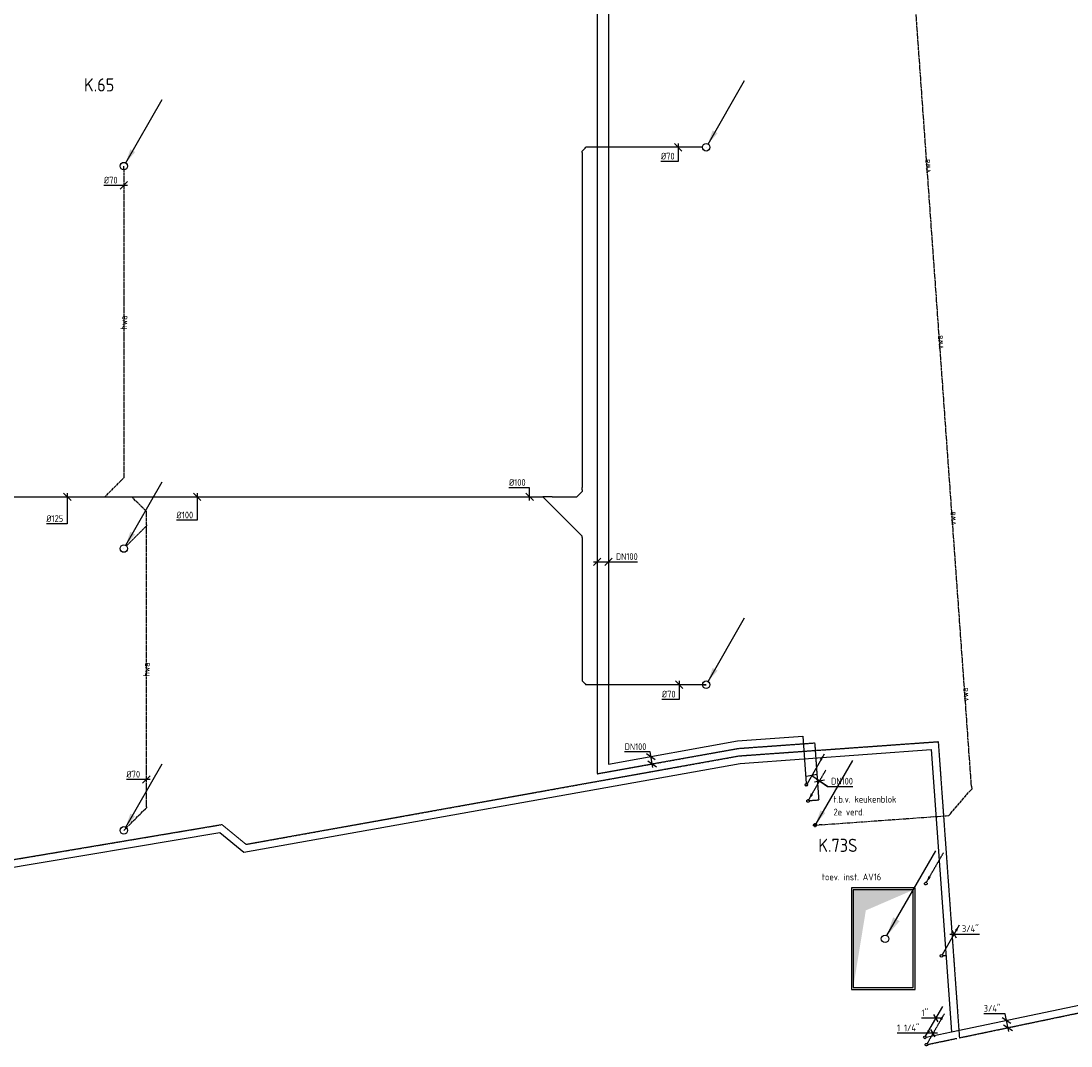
# Model space of a CAD drawing. Header units: millimetres. Extents: x -16982 to 48792, y -927 to 61604.
# Tile 3 of 15: x 12432 to 26405, y 294 to 13930. Entities that reach past the tile are written whole.
import ezdxf
from ezdxf.enums import TextEntityAlignment as Align

# ---------------------------------------------------------------- set-up
doc = ezdxf.new("R2010")
doc.units = ezdxf.units.MM
for name, pattern in [('2322107', [2000, 1000, 1000]), ('2322107_a', [2000, 1000, 1000]), ('2322108', [7, 5, -2]), ('2322108_a', [7, 5, -2]), ('2322121', [2000, 1000, 1000]), ('2322121_a', [2000, 1000, 1000]), ('2322121A', [47, 40, -7]), ('2322122', [47, 40, -7]), ('CENTER2', [28.575, 19.05, -3.175, 3.175, -3.175])]:
    doc.linetypes.add(name, pattern=pattern)
for name, color, linetype in [('00KAD025', 2, 'Continuous'), ('bouwkundig', 8, 'Continuous'), ('bTuwkundig', 7, 'Continuous'), ('WL521---_D', 4, 'Continuous'), ('WL5232--_D', 4, 'Continuous'), ('WL5232--_HARTLIJN', 1, 'CENTER2'), ('WL524---', 4, '2322121'), ('WL524---_D', 4, 'Continuous'), ('WL524---_HARTLIJN', 1, 'CENTER2'), ('WL561---_AANVOER', 1, '2322107'), ('WL561---_RETOUR', 5, '2322108'), ('WL570---_TOEVOER', 3, 'Continuous'), ('WL570---_TOEVOER_D', 3, 'Continuous'), ('WM521---', 1, 'Continuous'), ('WM5232--', 1, 'Continuous'), ('WM524---', 1, 'Continuous'), ('WM561---_AANVOER', 1, 'Continuous'), ('WM561---_RETOUR', 1, 'Continuous'), ('WT570---_TOEVOER_D', 7, 'Continuous')]:
    doc.layers.add(name, color=color, linetype=linetype)
doc.styles.add('STABICAD-018', font='ISOCP.SHX', dxfattribs={"height": 90})
doc.styles.add('STABICAD-035', font='ISOCP.SHX', dxfattribs={"height": 175})
doc.styles.get("Standard").update_dxf_attribs({"font": 'arial.ttf'})
doc.dimstyles.new('STABICAD', dxfattribs={"dimscale": 50, "dimtxt": 90, "dimasz": 2, "dimexe": 0, "dimexo": 2.5, "dimgap": 1.5, "dimtad": 0, "dimdec": 0, "dimzin": 0, "dimdsep": 46, "dimtxsty": 'STABICAD-018', "dimblk1": 'OBLIQUE', "dimblk2": 'OBLIQUE', "dimsah": 1, "dimcen": -3, "dimadec": 1, "dimazin": 0, "dimtfac": 1, "dimtdec": 0, "dimtofl": 0, "dimtmove": 2, "dimatfit": 3, "dimfxl": 1, "dimtvp": 1.055556, "dimtolj": 1, "dimtzin": 0, "dimarcsym": 0})

# ---------------------------------------------------------------- blocks, each defined once
blk = doc.blocks.new('*U12')
at = {"color": 0, "linetype": 'Continuous'}
for p, q in [((50, -50), (-50, 50)), ((0, 50), (0, -312)), ((0, -312), (-275, -312))]:
    blk.add_line(p, q, dxfattribs=at)
at = {"color": 0, "linetype": 'Continuous', "style": 'STABICAD-018'}
blk.add_text('%%c100', height=90, dxfattribs=at).set_placement((-275, -287))
at = {"layer": 'WM524---', "color": 2}
blk.add_attdef('CODE', (14777, 7600), '', height=1.8, dxfattribs=at)
blk = doc.blocks.new('*U14')
at = {"color": 0, "linetype": 'Continuous'}
for p, q in [((50, -50), (-50, 50)), ((0, 50), (0, -359)), ((0, -359), (-279, -359))]:
    blk.add_line(p, q, dxfattribs=at)
at = {"color": 0, "linetype": 'Continuous', "style": 'STABICAD-018'}
blk.add_text('%%c125', height=90, dxfattribs=at).set_placement((-279, -334))
at = {"layer": 'WM524---', "color": 2}
blk.add_attdef('CODE', (13048, 7600), '', height=1.8, dxfattribs=at)
blk = doc.blocks.new('*U85')
at = {"color": 0, "linetype": 'Continuous'}
for p, q in [((-35, 0), (-265, 0)), ((-50, -50), (50, 50)), ((50, 0), (-35, 0))]:
    blk.add_line(p, q, dxfattribs=at)
at = {"color": 0, "linetype": 'Continuous', "style": 'STABICAD-018'}
blk.add_text('%%c70', height=90, dxfattribs=at).set_placement((-265, 25))
at = {"layer": 'WM561---_AANVOER', "color": 2}
blk.add_attdef('CODE', (14100, 3840), '', height=1.8, dxfattribs=at)
blk = doc.blocks.new('*U7')
at = {"color": 0, "linetype": 'Continuous'}
for p, q in [((-35, 0), (-265, 0)), ((-50, -50), (50, 50)), ((50, 0), (-35, 0))]:
    blk.add_line(p, q, dxfattribs=at)
at = {"color": 0, "linetype": 'Continuous', "style": 'STABICAD-018'}
blk.add_text('%%c70', height=90, dxfattribs=at).set_placement((-265, 25))
at = {"layer": 'bouwkundig', "color": 2}
blk.add_attdef('CODE', (13800, 11743), '', height=1.8, dxfattribs=at)
blk = doc.blocks.new('*U8')
at = {"linetype": '2322121'}
blk.add_hatch(color=2, dxfattribs=at).paths.add_polyline_path([(25, 43), (86, 224), (151, 187)], flags=0)
at = {"color": 2, "linetype": '2322121_a'}
blk.add_line((25, 43, 3000), (512, 888, 3000), dxfattribs=at)
at = {"color": 0, "linetype": '2322121'}
blk.add_line((0, 0), (0, 0, 3000), dxfattribs=at)
blk.add_circle((0, 0, 3000), 50, dxfattribs=at)
at = {"color": 2, "linetype": '2322121'}
blk.add_circle((0, 0, 3000), 50, dxfattribs=at)
at = {"layer": 'bouwkundig', "color": 2}
for tag in ['SECTIONCODE', 'POSITIONCODE']:
    blk.add_attdef(tag, (14494, 3511, 1499), '', height=1.8, dxfattribs=at)
at = {"layer": 'bouwkundig', "color": 2, "style": 'STABICAD-018'}
for tag, p in [('CODE', (14494, 3461)), ('FLOORCODE', (14544, 3361))]:
    blk.add_attdef(tag, p, '', height=1.8, dxfattribs=at)
blk = doc.blocks.new('*U11')
at = {"linetype": '2322121'}
blk.add_hatch(color=2, dxfattribs=at).paths.add_polyline_path([(25, 43), (86, 224), (151, 187)], flags=0)
at = {"color": 2, "linetype": '2322121_a'}
blk.add_line((25, 43, 3000), (512, 888, 3000), dxfattribs=at)
at = {"color": 0, "linetype": '2322121'}
blk.add_line((0, 0), (0, 0, 3000), dxfattribs=at)
blk.add_circle((0, 0, 3000), 50, dxfattribs=at)
at = {"color": 2, "linetype": '2322121'}
blk.add_circle((0, 0, 3000), 50, dxfattribs=at)
at = {"layer": 'WM524---', "color": 2}
for tag in ['POSITIONCODE', 'SECTIONCODE']:
    blk.add_attdef(tag, (21550, 5250, 1499), '', height=1.8, dxfattribs=at)
at = {"layer": 'WM524---', "color": 2, "style": 'STABICAD-018'}
for tag, p in [('CODE', (21550, 5200)), ('FLOORCODE', (21600, 5100))]:
    blk.add_attdef(tag, p, '', height=1.8, dxfattribs=at)
blk = doc.blocks.new('*U9')
at = {"color": 0, "linetype": 'Continuous'}
for p, q in [((31, 35), (35, 35)), ((31, -35), (35, -35))]:
    blk.add_line(p, q, dxfattribs=at)
at = {"layer": 'WL524---_HARTLIJN', "linetype": 'CENTER2'}
blk.add_line((0, 0), (78, 0), dxfattribs=at)
at = {"layer": 'bouwkundig', "color": 2}
for tag in ['CODE', 'POSITIONCODE', 'SECTIONCODE']:
    blk.add_attdef(tag, (21550, 5100), '', height=1.8, dxfattribs=at)
blk = doc.blocks.new('*U15')
at = {"color": 0, "linetype": 'Continuous'}
for p, q in [((50, -50), (-50, 50)), ((0, 50), (0, -195)), ((0, -195), (-230, -195))]:
    blk.add_line(p, q, dxfattribs=at)
at = {"color": 0, "linetype": 'Continuous', "style": 'STABICAD-018'}
blk.add_text('%%c70', height=90, dxfattribs=at).set_placement((-230, -170))
at = {"layer": 'WM524---', "color": 2}
blk.add_attdef('CODE', (21191, 5100), '', height=1.8, dxfattribs=at)
blk = doc.blocks.new('*U16')
at = {"color": 0, "linetype": 'Continuous'}
for p, q in [((50, -50), (-50, 50)), ((0, 50), (0, -188)), ((0, -188), (-230, -188))]:
    blk.add_line(p, q, dxfattribs=at)
at = {"color": 0, "linetype": 'Continuous', "style": 'STABICAD-018'}
blk.add_text('%%c70', height=90, dxfattribs=at).set_placement((-230, -163))
at = {"layer": 'WM524---', "color": 2}
blk.add_attdef('CODE', (21178, 12250), '', height=1.8, dxfattribs=at)
blk = doc.blocks.new('*U84')
at = {"color": 0, "linetype": 'Continuous'}
for p, q in [((0, 121), (-275, 121)), ((50, -50), (-50, 50)), ((0, -50), (0, 121))]:
    blk.add_line(p, q, dxfattribs=at)
at = {"color": 0, "linetype": 'Continuous', "style": 'STABICAD-018'}
blk.add_text('%%c100', height=90, dxfattribs=at).set_placement((-275, 146))
at = {"layer": 'WM561---_AANVOER', "color": 2}
blk.add_attdef('CODE', (19201, 7600), '', height=1.8, dxfattribs=at)
blk = doc.blocks.new('*U27')
at = {"linetype": '2322107'}
blk.add_hatch(color=2, dxfattribs=at).paths.add_polyline_path([(236, 409), (208, 325), (177, 342)], flags=0)
at = {"color": 2, "linetype": '2322107_a'}
blk.add_line((236, 409, 3000), (9, 15, 3000), dxfattribs=at)
at = {"color": 0, "linetype": '2322107'}
blk.add_line((0, 0), (0, 0, 3000), dxfattribs=at)
blk.add_circle((0, 0, 3000), 17.5, dxfattribs=at)
at = {"color": 2, "linetype": '2322107'}
blk.add_circle((0, 0, 3000), 17.5, dxfattribs=at)
at = {"layer": 'WM524---', "color": 2}
for tag in ['POSITIONCODE', 'SECTIONCODE']:
    blk.add_attdef(tag, (24683, 1644, 1499), '', height=1.2, dxfattribs=at)
at = {"layer": 'WM524---', "color": 2, "style": 'STABICAD-018'}
for tag, p in [('CODE', (24683, 1594)), ('FLOORCODE', (24733, 1494))]:
    blk.add_attdef(tag, p, '', height=1.2, dxfattribs=at)
blk = doc.blocks.new('*U88')
at = {"color": 0, "linetype": 'Continuous'}
for p, q in [((-58, 0), (54, 0)), ((-29, 50), (29, -50)), ((54, 0), (338, 0))]:
    blk.add_line(p, q, dxfattribs=at)
at = {"color": 0, "linetype": 'Continuous', "style": 'STABICAD-018'}
blk.add_text("3/4''", height=90, dxfattribs=at).set_placement((104, 25))
at = {"layer": 'WM561---_AANVOER', "color": 2}
blk.add_attdef('CODE', (24850, 1784), '', height=1.2, dxfattribs=at)
blk = doc.blocks.new('*U30')
at = {"linetype": '2322107'}
blk.add_hatch(color=2, dxfattribs=at).paths.add_polyline_path([(9, 15), (37, 100), (68, 82)], flags=0)
at = {"color": 2, "linetype": '2322107_a'}
blk.add_line((9, 15, 3000), (236, 409, 3000), dxfattribs=at)
at = {"color": 0, "linetype": '2322107'}
blk.add_line((0, 0), (0, 0, 3000), dxfattribs=at)
blk.add_circle((0, 0, 3000), 17.5, dxfattribs=at)
at = {"color": 2, "linetype": '2322107'}
blk.add_circle((0, 0, 3000), 17.5, dxfattribs=at)
at = {"layer": 'WM524---', "color": 2}
for tag in ['POSITIONCODE', 'SECTIONCODE']:
    blk.add_attdef(tag, (24462, 559, 1499), '', height=1.2, dxfattribs=at)
at = {"layer": 'WM524---', "color": 2, "style": 'STABICAD-018'}
for tag, p in [('CODE', (24462, 509)), ('FLOORCODE', (24512, 409))]:
    blk.add_attdef(tag, p, '', height=1.2, dxfattribs=at)
blk = doc.blocks.new('*U28')
at = {"linetype": '2322108'}
blk.add_hatch(color=2, dxfattribs=at).paths.add_polyline_path([(236, 409), (208, 325), (177, 342)], flags=0)
at = {"color": 2, "linetype": '2322108_a'}
blk.add_line((236, 409, 3000), (9, 15, 3000), dxfattribs=at)
at = {"color": 0, "linetype": '2322108'}
blk.add_line((0, 0), (0, 0, 3000), dxfattribs=at)
blk.add_circle((0, 0, 3000), 17.5, dxfattribs=at)
at = {"color": 2, "linetype": '2322108'}
blk.add_circle((0, 0, 3000), 17.5, dxfattribs=at)
at = {"layer": 'WM524---', "color": 2}
for tag in ['POSITIONCODE', 'SECTIONCODE']:
    blk.add_attdef(tag, (24482, 462, 1499), '', height=1.2, dxfattribs=at)
at = {"layer": 'WM524---', "color": 2, "style": 'STABICAD-018'}
for tag, p in [('CODE', (24482, 412)), ('FLOORCODE', (24532, 312))]:
    blk.add_attdef(tag, p, '', height=1.2, dxfattribs=at)
blk = doc.blocks.new('*U87')
at = {"color": 0, "linetype": 'Continuous'}
for p, q in [((-63, 0), (-194, 0)), ((58, 0), (-63, 0)), ((29, -50), (-29, 50))]:
    blk.add_line(p, q, dxfattribs=at)
at = {"color": 0, "linetype": 'Continuous', "style": 'STABICAD-018'}
blk.add_text("1''", height=90, dxfattribs=at).set_placement((-194, 25))
at = {"layer": 'WM561---_AANVOER', "color": 2}
blk.add_attdef('CODE', (24610, 665), '', height=1.2, dxfattribs=at)
blk = doc.blocks.new('*U29')
at = {"color": 0, "linetype": 'Continuous'}
for p, q in [((-132, 0), (-479, 0)), ((58, 0), (-132, 0)), ((29, -50), (-29, 50))]:
    blk.add_line(p, q, dxfattribs=at)
at = {"color": 0, "linetype": 'Continuous', "style": 'STABICAD-018'}
blk.add_text("1 1/4''", height=90, dxfattribs=at).set_placement((-479, 25))
at = {"layer": 'WM524---', "color": 2}
blk.add_attdef('CODE', (24570, 465), '', height=1.2, dxfattribs=at)
blk = doc.blocks.new('*U89')
at = {"color": 0, "linetype": 'Continuous'}
for p, q in [((-39, 186), (-323, 186)), ((10, -49), (-39, 186)), ((-79, 136), (39, 58)), ((-59, 39), (59, -39))]:
    blk.add_line(p, q, dxfattribs=at)
at = {"color": 0, "linetype": 'Continuous', "style": 'STABICAD-018'}
blk.add_text("3/4''", height=90, dxfattribs=at).set_placement((-323, 211))
at = {"layer": 'WM561---_AANVOER', "color": 2}
blk.add_attdef('CODE', (25567, 538), '', height=1.2, dxfattribs=at)
blk = doc.blocks.new('*U31')
at = {"linetype": '2322108'}
blk.add_hatch(color=2, dxfattribs=at).paths.add_polyline_path([(9, 15), (37, 100), (68, 82)], flags=0)
at = {"color": 2, "linetype": '2322108_a'}
blk.add_line((9, 15, 3000), (236, 409, 3000), dxfattribs=at)
at = {"color": 0, "linetype": '2322108'}
blk.add_line((0, 0), (0, 0, 3000), dxfattribs=at)
blk.add_circle((0, 0, 3000), 17.5, dxfattribs=at)
at = {"color": 2, "linetype": '2322108'}
blk.add_circle((0, 0, 3000), 17.5, dxfattribs=at)
at = {"layer": 'WM524---', "color": 2}
for tag in ['POSITIONCODE', 'SECTIONCODE']:
    blk.add_attdef(tag, (24472, 2605, 1499), '', height=1.2, dxfattribs=at)
at = {"layer": 'WM524---', "color": 2, "style": 'STABICAD-018'}
for tag, p in [('CODE', (24472, 2555)), ('FLOORCODE', (24522, 2455))]:
    blk.add_attdef(tag, p, '', height=1.2, dxfattribs=at)
blk = doc.blocks.new('*U32')
at = {"linetype": 'Continuous'}
blk.add_hatch(color=0, dxfattribs=at).paths.add_polyline_path([(400, 650), (-400, 650), (-400, -650), (-232, 377)], flags=0)
at = {"color": 0, "linetype": 'Continuous'}
for p, q in [((425, 675, -3000), (-425, 675, -3000)), ((-425, 675, -3000), (-425, -675, -3000)), ((400, 650, -3000), (-400, 650, -3000)), ((-400, 650, -3000), (-400, -650, -3000)), ((400, -650, -3000), (400, 650, -3000)), ((425, -675, -3000), (425, 675, -3000)), ((-425, -675, -3000), (425, -675, -3000)), ((-400, -650, -3000), (400, -650, -3000))]:
    blk.add_line(p, q, dxfattribs=at)
at = {"layer": 'WM524---', "color": 2}
for tag in ['CODE', 'POSITIONCODE', 'SECTIONCODE']:
    blk.add_attdef(tag, (23907, 1176, 3000), '', height=1.8, dxfattribs=at)
blk = doc.blocks.new('*U33')
at = {"linetype": 'Continuous'}
blk.add_hatch(color=2, dxfattribs=at).paths.add_polyline_path([(25, 43), (107, 285), (193, 235)], flags=0)
at = {"color": 2, "linetype": 'Continuous'}
blk.add_line((25, 43, 3000), (675, 1169, 3000), dxfattribs=at)
at = {"color": 0, "linetype": 'Continuous'}
blk.add_line((0, 0), (0, 0, 3000), dxfattribs=at)
at = {"color": 2, "linetype": 'Continuous'}
blk.add_circle((0, 0, 3000), 50, dxfattribs=at)
at = {"layer": 'WM524---', "color": 2}
for tag in ['POSITIONCODE', 'SECTIONCODE']:
    blk.add_attdef(tag, (23931, 1870, 1499), '', height=1.8, dxfattribs=at)
at = {"layer": 'WM524---', "color": 2, "style": 'STABICAD-018'}
for tag, p in [('CODE', (23931, 1820)), ('FLOORCODE', (23981, 1720))]:
    blk.add_attdef(tag, p, '', height=1.8, dxfattribs=at)
blk = doc.blocks.new('*U40')
at = {"color": 0, "linetype": 'Continuous'}
for p, q in [((-29, 159), (-367, 159)), ((9, -49), (-29, 159)), ((-76, 139), (40, 58)), ((-58, 40), (58, -40))]:
    blk.add_line(p, q, dxfattribs=at)
at = {"color": 0, "linetype": 'Continuous', "style": 'STABICAD-018'}
blk.add_text('DN100', height=90, dxfattribs=at).set_placement((-367, 184))
at = {"layer": 'WM561---_AANVOER', "color": 2, "style": 'STABICAD-018'}
blk.add_attdef('CODE', (20832, 4047), '', height=1.2, dxfattribs=at)
blk = doc.blocks.new('*U41')
at = {"linetype": '2322108'}
blk.add_hatch(color=2, dxfattribs=at).paths.add_polyline_path([(9, 15), (37, 100), (68, 82)], flags=0)
at = {"color": 2, "linetype": '2322108_a'}
blk.add_line((9, 15, 3000), (236, 409, 3000), dxfattribs=at)
at = {"color": 0, "linetype": '2322108'}
blk.add_line((0, 0), (0, 0, 3000), dxfattribs=at)
blk.add_circle((0, 0, 3000), 17.5, dxfattribs=at)
at = {"color": 2, "linetype": '2322108'}
blk.add_circle((0, 0, 3000), 17.5, dxfattribs=at)
at = {"layer": 'WM561---_AANVOER', "color": 2, "style": 'STABICAD-018'}
for tag, p in [('POSITIONCODE', (22906, 3704, 1499)), ('SECTIONCODE', (22906, 3704, 1499)), ('CODE', (22906, 3654)), ('FLOORCODE', (22956, 3554))]:
    blk.add_attdef(tag, p, '', height=1.2, dxfattribs=at)
blk = doc.blocks.new('*U42')
at = {"linetype": '2322107'}
blk.add_hatch(color=2, dxfattribs=at).paths.add_polyline_path([(236, 409), (208, 325), (177, 342)], flags=0)
at = {"color": 2, "linetype": '2322107_a'}
blk.add_line((236, 409, 3000), (9, 15, 3000), dxfattribs=at)
at = {"color": 0, "linetype": '2322107'}
blk.add_line((0, 0), (0, 0, 3000), dxfattribs=at)
blk.add_circle((0, 0, 3000), 17.5, dxfattribs=at)
at = {"color": 2, "linetype": '2322107'}
blk.add_circle((0, 0, 3000), 17.5, dxfattribs=at)
at = {"layer": 'WM561---_AANVOER', "color": 2, "style": 'STABICAD-018'}
for tag, p in [('POSITIONCODE', (22883, 3918, 1499)), ('SECTIONCODE', (22883, 3918, 1499)), ('CODE', (22883, 3868)), ('FLOORCODE', (22933, 3768))]:
    blk.add_attdef(tag, p, '', height=1.2, dxfattribs=at)
blk = doc.blocks.new('*U43')
at = {"color": 0, "linetype": 'Continuous'}
for p, q in [((-66, -14), (66, 14)), ((-41, 29), (103, -74)), ((103, -74), (441, -74))]:
    blk.add_line(p, q, dxfattribs=at)
at = {"color": 0, "linetype": 'Continuous', "style": 'STABICAD-018'}
blk.add_text('DN100', height=90, dxfattribs=at).set_placement((153, -49))
at = {"layer": 'WM561---_AANVOER', "color": 2, "style": 'STABICAD-018'}
blk.add_attdef('CODE', (23065, 3828), '', height=1.2, dxfattribs=at)
blk = doc.blocks.new('_Oblique')
at = {"color": 0, "linetype": 'ByBlock', "lineweight": -2}
blk.add_line((-0.5, -0.5), (0.5, 0.5), dxfattribs=at)
blk = doc.blocks.new('*U44')
at = {"color": 0, "linetype": 'Continuous'}
for p, q in [((-50, -50), (50, 50)), ((-50, 0), (199, 0)), ((100, -50), (200, 50)), ((199, 0), (537, 0))]:
    blk.add_line(p, q, dxfattribs=at)
at = {"color": 0, "linetype": 'Continuous', "style": 'STABICAD-018'}
blk.add_text('DN100', height=90, dxfattribs=at).set_placement((249, 25))
at = {"layer": 'bouwkundig', "color": 2, "style": 'STABICAD-035'}
blk.add_attdef('CODE', (20100, 19674), '', height=1.2, dxfattribs=at)
blk = doc.blocks.new('*U45')
at = {"color": 0, "linetype": '2322121'}
blk.add_line((0, 0), (1582, 0), dxfattribs=at)
at = {"layer": 'WM561---_AANVOER', "color": 2}
for tag in ['CODE', 'POSITIONCODE', 'SECTIONCODE']:
    blk.add_attdef(tag, (21513, 5100), '', height=1.8, dxfattribs=at)
blk = doc.blocks.new('*U46')
at = {"color": 0, "linetype": '2322121'}
for p in [(-18, 0), (11, -11)]:
    blk.add_line(p, (0, 0), dxfattribs=at)
at = {"layer": 'WM561---_AANVOER', "color": 2}
for tag in ['CODE', 'POSITIONCODE', 'SECTIONCODE']:
    blk.add_attdef(tag, (19950, 5100), '', height=1.8, dxfattribs=at)
blk = doc.blocks.new('*U47')
at = {"color": 0, "linetype": '2322121'}
for p in [(-18, 0), (39, 39)]:
    blk.add_line(p, (0, 0), dxfattribs=at)
at = {"layer": 'WM561---_AANVOER', "color": 2}
for tag in ['CODE', 'POSITIONCODE', 'SECTIONCODE']:
    blk.add_attdef(tag, (19900, 5150), '', height=1.8, dxfattribs=at)
blk = doc.blocks.new('*U48')
at = {"color": 0, "linetype": '2322121'}
blk.add_line((0, 0), (1892, 0), dxfattribs=at)
at = {"layer": 'WM561---_AANVOER', "color": 2}
for tag, p in [('CODE', (19900, 7060)), ('SECTIONCODE', (19900, 7060)), ('POSITIONCODE', (20050, 6134))]:
    blk.add_attdef(tag, p, '', height=1.8, dxfattribs=at)
blk = doc.blocks.new('*U49')
at = {"color": 0, "linetype": '2322121'}
blk.add_line((0, 0), (30, 0), dxfattribs=at)
at = {"layer": 'WM561---_AANVOER', "color": 2}
for tag in ['CODE', 'POSITIONCODE', 'SECTIONCODE']:
    blk.add_attdef(tag, (19463, 7513), '', height=1.8, dxfattribs=at)
blk = doc.blocks.new('*U50')
at = {"color": 0, "linetype": '2322121'}
for p, q in [((-23, 0), (0, 0)), ((0, 0), (1, -1)), ((123, 0), (1, 0)), ((1, -1), (87, -87))]:
    blk.add_line(p, q, dxfattribs=at)
at = {"layer": 'WM561---_AANVOER', "color": 2}
for tag in ['CODE', 'POSITIONCODE', 'SECTIONCODE']:
    blk.add_attdef(tag, (19376, 7600), '', height=1.8, dxfattribs=at)
blk = doc.blocks.new('*U51')
at = {"color": 0, "linetype": '2322121'}
blk.add_line((0, 0), (307, 0), dxfattribs=at)
at = {"layer": 'WM561---_AANVOER', "color": 2}
for tag in ['CODE', 'POSITIONCODE', 'SECTIONCODE']:
    blk.add_attdef(tag, (19499, 7600), '', height=1.8, dxfattribs=at)
blk = doc.blocks.new('*U52')
at = {"color": 0, "linetype": '2322121'}
blk.add_line((0, 0), (570, 0), dxfattribs=at)
at = {"layer": 'WM561---_AANVOER', "color": 2}
for tag in ['CODE', 'SECTIONCODE', 'POSITIONCODE']:
    blk.add_attdef(tag, (19887, 7089), '', height=1.8, dxfattribs=at)
blk = doc.blocks.new('*U53')
at = {"color": 0, "linetype": '2322121'}
for p in [(-24, 0), (55, 55)]:
    blk.add_line(p, (0, 0), dxfattribs=at)
at = {"layer": 'WM561---_AANVOER', "color": 2}
for tag in ['CODE', 'SECTIONCODE', 'POSITIONCODE']:
    blk.add_attdef(tag, (19829, 7600), '', height=1.8, dxfattribs=at)
blk = doc.blocks.new('*U54')
at = {"color": 0, "linetype": '2322121'}
for p in [(-24, 0), (16, -16)]:
    blk.add_line(p, (0, 0), dxfattribs=at)
at = {"layer": 'WM561---_AANVOER', "color": 2}
for tag in ['CODE', 'POSITIONCODE', 'SECTIONCODE']:
    blk.add_attdef(tag, (19900, 7671), '', height=1.8, dxfattribs=at)
blk = doc.blocks.new('*U55')
at = {"color": 0, "linetype": '2322121'}
blk.add_line((0, 0), (30, 0), dxfattribs=at)
at = {"layer": 'WM561---_AANVOER', "color": 2}
for tag in ['CODE', 'POSITIONCODE', 'SECTIONCODE']:
    blk.add_attdef(tag, (19900, 7695), '', height=1.8, dxfattribs=at)
blk = doc.blocks.new('*U56')
at = {"color": 0, "linetype": '2322121'}
blk.add_line((0, 0), (4457, 0), dxfattribs=at)
at = {"layer": 'WM561---_AANVOER', "color": 2}
for tag in ['CODE', 'POSITIONCODE', 'SECTIONCODE']:
    blk.add_attdef(tag, (19900, 12182), '', height=1.8, dxfattribs=at)
blk = doc.blocks.new('*U57')
at = {"color": 0, "linetype": '2322121'}
blk.add_line((0, 0), (5157, 0), dxfattribs=at)
at = {"layer": 'WM561---_AANVOER', "color": 2}
for tag in ['CODE', 'SECTIONCODE', 'POSITIONCODE']:
    blk.add_attdef(tag, (14195, 7600), '', height=1.8, dxfattribs=at)
blk = doc.blocks.new('*U58')
at = {"color": 0, "linetype": '2322121'}
for p in [(-18, 0), (11, 11)]:
    blk.add_line(p, (0, 0), dxfattribs=at)
at = {"layer": 'WM561---_AANVOER', "color": 2}
for tag in ['CODE', 'SECTIONCODE', 'POSITIONCODE']:
    blk.add_attdef(tag, (19949, 12250), '', height=1.8, dxfattribs=at)
blk = doc.blocks.new('*U59')
at = {"color": 0, "linetype": '2322121'}
for p in [(-18, 0), (39, -39)]:
    blk.add_line(p, (0, 0), dxfattribs=at)
at = {"layer": 'WM561---_AANVOER', "color": 2}
for tag in ['CODE', 'POSITIONCODE', 'SECTIONCODE']:
    blk.add_attdef(tag, (19899, 12200), '', height=1.8, dxfattribs=at)
blk = doc.blocks.new('*U60')
at = {"color": 0, "linetype": '2322121'}
blk.add_line((49, 0), (1582, 0), dxfattribs=at)
at = {"layer": 'WM561---_AANVOER', "color": 2}
for tag in ['CODE', 'POSITIONCODE', 'SECTIONCODE']:
    blk.add_attdef(tag, (21512, 12250), '', height=1.8, dxfattribs=at)
blk = doc.blocks.new('*U61')
at = {"color": 0, "linetype": '2322121'}
blk.add_line((0, 0, 78), (0, 0), dxfattribs=at)
at = {"layer": 'WM561---_AANVOER', "color": 2, "style": 'STABICAD-018'}
blk.add_attdef('CODE', (21550, 12350), '', height=1.8, dxfattribs=at)
at = {"layer": 'WM561---_AANVOER', "color": 2}
for tag in ['POSITIONCODE', 'SECTIONCODE']:
    blk.add_attdef(tag, (21550, 12250), '', height=1.8, dxfattribs=at)
blk = doc.blocks.new('*U62')
at = {"linetype": '2322121'}
blk.add_hatch(color=2, dxfattribs=at).paths.add_polyline_path([(25, 43), (86, 224), (151, 187)], flags=0)
at = {"color": 2, "linetype": '2322121_a'}
blk.add_line((25, 43, 3000), (512, 888, 3000), dxfattribs=at)
at = {"color": 0, "linetype": '2322121'}
blk.add_line((0, 0), (0, 0, 3000), dxfattribs=at)
blk.add_circle((0, 0, 3000), 50, dxfattribs=at)
at = {"color": 2, "linetype": '2322121'}
blk.add_circle((0, 0, 3000), 50, dxfattribs=at)
at = {"layer": 'WM561---_AANVOER', "color": 2}
for tag in ['POSITIONCODE', 'SECTIONCODE']:
    blk.add_attdef(tag, (21550, 12400, 1499), '', height=1.8, dxfattribs=at)
at = {"layer": 'WM561---_AANVOER', "color": 2, "style": 'STABICAD-018'}
for tag, p in [('CODE', (21550, 12350)), ('FLOORCODE', (21600, 12250))]:
    blk.add_attdef(tag, p, '', height=1.8, dxfattribs=at)
blk = doc.blocks.new('*U63')
at = {"color": 0, "linetype": '2322122'}
blk.add_line((0, 0), (302, 0), dxfattribs=at)
at = {"layer": 'WM561---_AANVOER', "color": 2}
for tag in ['CODE', 'POSITIONCODE', 'SECTIONCODE']:
    blk.add_attdef(tag, (13760, 7814), '', height=1.8, dxfattribs=at)
blk = doc.blocks.new('*U64')
at = {"color": 0, "linetype": '2322122'}
blk.add_line((0, 0), (2, 0), dxfattribs=at)
at = {"layer": 'WM561---_AANVOER', "color": 2}
for tag in ['CODE', 'POSITIONCODE', 'SECTIONCODE']:
    blk.add_attdef(tag, (13760, 7814), '', height=1.8, dxfattribs=at)
blk = doc.blocks.new('*U65')
at = {"color": 0, "linetype": '2322122'}
for p in [(-18, 0), (39, -39)]:
    blk.add_line(p, (0, 0), dxfattribs=at)
at = {"layer": 'WM561---_AANVOER', "color": 2, "style": 'STABICAD-018'}
blk.add_attdef('CODE', (13800, 7954), '', height=1.8, dxfattribs=at)
at = {"layer": 'WM561---_AANVOER', "color": 2}
for tag in ['POSITIONCODE', 'SECTIONCODE']:
    blk.add_attdef(tag, (13800, 7854), '', height=1.8, dxfattribs=at)
blk = doc.blocks.new('*U66')
at = {"color": 0, "linetype": '2322122'}
blk.add_line((0, 0), (4090, 0), dxfattribs=at)
at = {"layer": 'WM561---_AANVOER', "color": 2}
for tag in ['CODE', 'POSITIONCODE', 'SECTIONCODE']:
    blk.add_attdef(tag, (13800, 11962), '', height=1.8, dxfattribs=at)
blk = doc.blocks.new('*U67')
at = {"color": 0, "linetype": '2322122'}
blk.add_line((0, 0), (260, 0), dxfattribs=at)
at = {"layer": 'WM561---_AANVOER', "color": 2}
for tag in ['CODE', 'POSITIONCODE', 'SECTIONCODE']:
    blk.add_attdef(tag, (14089, 7416), '', height=1.8, dxfattribs=at)
blk = doc.blocks.new('*U68')
at = {"color": 0, "linetype": '2322121'}
blk.add_line((0, 0), (16395, 0), dxfattribs=at)
at = {"layer": 'WM561---_AANVOER', "color": 2}
for tag in ['CODE', 'POSITIONCODE', 'SECTIONCODE']:
    blk.add_attdef(tag, (-2244, 7600), '', height=1.8, dxfattribs=at)
blk = doc.blocks.new('*U69')
at = {"color": 0, "linetype": '2322121'}
blk.add_line((0, 0), (42, 0), dxfattribs=at)
at = {"layer": 'WM561---_AANVOER', "color": 2, "style": 'STABICAD-018'}
blk.add_attdef('CODE', (14153, 7700), '', height=1.8, dxfattribs=at)
at = {"layer": 'WM561---_AANVOER', "color": 2}
for tag in ['SECTIONCODE', 'POSITIONCODE']:
    blk.add_attdef(tag, (14153, 7600), '', height=1.8, dxfattribs=at)
blk = doc.blocks.new('*U70')
at = {"color": 0, "linetype": '2322121'}
blk.add_line((0, 0), (2, 0), dxfattribs=at)
at = {"layer": 'WM561---_AANVOER', "color": 2}
for tag in ['CODE', 'SECTIONCODE', 'POSITIONCODE']:
    blk.add_attdef(tag, (14151, 7600), '', height=1.8, dxfattribs=at)
blk = doc.blocks.new('*U71')
at = {"color": 0, "linetype": '2322122'}
for p in [(-18, 0), (11, 11)]:
    blk.add_line(p, (0, 0), dxfattribs=at)
at = {"layer": 'WM561---_AANVOER', "color": 2}
for tag in ['CODE', 'POSITIONCODE', 'SECTIONCODE']:
    blk.add_attdef(tag, (14100, 7405), '', height=1.8, dxfattribs=at)
blk = doc.blocks.new('*U72')
at = {"color": 0, "linetype": '2322122'}
for p, q in [((-17, 0), (0, 0)), ((0, 0), (1, -1)), ((88, 0), (1, 0)), ((1, -1), (62, -62))]:
    blk.add_line(p, q, dxfattribs=at)
at = {"layer": 'WM561---_AANVOER', "color": 2}
for tag in ['CODE', 'POSITIONCODE', 'SECTIONCODE']:
    blk.add_attdef(tag, (14100, 7212), '', height=1.8, dxfattribs=at)
blk = doc.blocks.new('*U73')
at = {"color": 0, "linetype": '2322122'}
blk.add_line((12, 0), (298, 0), dxfattribs=at)
at = {"layer": 'WM561---_AANVOER', "color": 2}
for tag in ['CODE', 'POSITIONCODE', 'SECTIONCODE']:
    blk.add_attdef(tag, (13827, 6939), '', height=1.8, dxfattribs=at)
blk = doc.blocks.new('*U74')
at = {"color": 0, "linetype": '2322122'}
blk.add_line((0, 0, 78), (0, 0), dxfattribs=at)
at = {"layer": 'WM561---_AANVOER', "color": 2}
for tag in ['POSITIONCODE', 'SECTIONCODE']:
    blk.add_attdef(tag, (13800, 6912), '', height=1.8, rotation=315, dxfattribs=at)
at = {"layer": 'WM561---_AANVOER', "color": 2, "style": 'STABICAD-018'}
blk.add_attdef('CODE', (13871, 6983), '', height=1.8, rotation=315, dxfattribs=at)
blk = doc.blocks.new('*U75')
at = {"linetype": '2322121'}
blk.add_hatch(color=2, dxfattribs=at).paths.add_polyline_path([(25, 43), (86, 224), (151, 187)], flags=0)
at = {"color": 2, "linetype": '2322121_a'}
blk.add_line((25, 43, 3000), (512, 888, 3000), dxfattribs=at)
at = {"color": 0, "linetype": '2322121'}
blk.add_line((0, 0), (0, 0, 3000), dxfattribs=at)
blk.add_circle((0, 0, 3000), 50, dxfattribs=at)
at = {"color": 2, "linetype": '2322121'}
blk.add_circle((0, 0, 3000), 50, dxfattribs=at)
at = {"layer": 'WM561---_AANVOER', "color": 2}
for tag in ['POSITIONCODE', 'SECTIONCODE']:
    blk.add_attdef(tag, (13800, 7062, 1499), '', height=1.8, dxfattribs=at)
at = {"layer": 'WM561---_AANVOER', "color": 2, "style": 'STABICAD-018'}
for tag, p in [('CODE', (13800, 7012)), ('FLOORCODE', (13850, 6912))]:
    blk.add_attdef(tag, p, '', height=1.8, dxfattribs=at)
blk = doc.blocks.new('*U76')
at = {"color": 0, "linetype": '2322122'}
blk.add_line((0, 0), (158, 0), dxfattribs=at)
at = {"layer": 'WM561---_AANVOER', "color": 2}
for tag in ['CODE', 'POSITIONCODE', 'SECTIONCODE']:
    blk.add_attdef(tag, (14100, 7229), '', height=1.8, dxfattribs=at)
blk = doc.blocks.new('*U77')
at = {"color": 0, "linetype": '2322122'}
blk.add_line((0, 0), (0, 0, -2), dxfattribs=at)
at = {"layer": 'WM561---_AANVOER', "color": 2}
for tag in ['CODE', 'POSITIONCODE', 'SECTIONCODE']:
    blk.add_attdef(tag, (13800, 12000, 80), '', height=1.8, dxfattribs=at)
blk = doc.blocks.new('*U78')
at = {"color": 0, "linetype": '2322122'}
for p in [(-38, 0), (0, 0, 78)]:
    blk.add_line(p, (0, 0), dxfattribs=at)
at = {"layer": 'WM561---_AANVOER', "color": 2}
for tag in ['POSITIONCODE', 'SECTIONCODE']:
    blk.add_attdef(tag, (13800, 12000), '', height=1.8, rotation=180, dxfattribs=at)
at = {"layer": 'WM561---_AANVOER', "color": 2, "style": 'STABICAD-018'}
blk.add_attdef('CODE', (13800, 11900), '', height=1.8, rotation=180, dxfattribs=at)
blk = doc.blocks.new('*U79')
at = {"color": 0, "linetype": '2322122'}
blk.add_line((0, 0), (3646, 0), dxfattribs=at)
at = {"layer": 'WM561---_AANVOER', "color": 2}
for tag in ['CODE', 'POSITIONCODE', 'SECTIONCODE']:
    blk.add_attdef(tag, (14100, 3478), '', height=1.8, dxfattribs=at)
blk = doc.blocks.new('*U80')
at = {"color": 0, "linetype": '2322122'}
blk.add_line((0, 0), (0, 0, -2), dxfattribs=at)
at = {"layer": 'WM561---_AANVOER', "color": 2}
for tag in ['CODE', 'POSITIONCODE', 'SECTIONCODE']:
    blk.add_attdef(tag, (13800, 3162, 80), '', height=1.8, dxfattribs=at)
blk = doc.blocks.new('*U81')
at = {"color": 0, "linetype": '2322122'}
for p in [(-18, 0), (11, 11)]:
    blk.add_line(p, (0, 0), dxfattribs=at)
at = {"layer": 'WM561---_AANVOER', "color": 2}
for tag in ['CODE', 'POSITIONCODE', 'SECTIONCODE']:
    blk.add_attdef(tag, (14100, 3462), '', height=1.8, dxfattribs=at)
blk = doc.blocks.new('*U82')
at = {"color": 0, "linetype": '2322122'}
blk.add_line((0, 0), (368, 0), dxfattribs=at)
at = {"layer": 'WM561---_AANVOER', "color": 2}
for tag in ['CODE', 'POSITIONCODE', 'SECTIONCODE']:
    blk.add_attdef(tag, (13827, 3189), '', height=1.8, dxfattribs=at)
blk = doc.blocks.new('*U83')
at = {"color": 0, "linetype": '2322122'}
for p in [(-38, 0), (0, 0, 78)]:
    blk.add_line(p, (0, 0), dxfattribs=at)
at = {"layer": 'WM561---_AANVOER', "color": 2, "style": 'STABICAD-018'}
blk.add_attdef('CODE', (13871, 3233), '', height=1.8, rotation=315, dxfattribs=at)
at = {"layer": 'WM561---_AANVOER', "color": 2}
for tag in ['POSITIONCODE', 'SECTIONCODE']:
    blk.add_attdef(tag, (13800, 3162), '', height=1.8, rotation=315, dxfattribs=at)
blk = doc.blocks.new('*U86')
at = {"color": 0, "linetype": '2322121'}
for p in [(-18, 0), (11, -11)]:
    blk.add_line(p, (0, 0), dxfattribs=at)
at = {"layer": 'WM561---_AANVOER', "color": 2}
for tag in ['CODE', 'POSITIONCODE', 'SECTIONCODE']:
    blk.add_attdef(tag, (19900, 7076), '', height=1.8, dxfattribs=at)
blk = doc.blocks.new('*U101')
at = {"color": 0, "linetype": '2322121'}
for p in [(-38, 0), (0, 0, 78)]:
    blk.add_line(p, (0, 0), dxfattribs=at)
at = {"layer": 'bouwkundig', "color": 2, "style": 'STABICAD-018'}
blk.add_attdef('CODE', (21550.8625, 5200), '', height=1.8, dxfattribs=at)
at = {"layer": 'bouwkundig', "color": 2}
for tag in ['SECTIONCODE', 'POSITIONCODE']:
    blk.add_attdef(tag, (21550.8625, 5100), '', height=1.8, dxfattribs=at)
blk = doc.blocks.new('*U352')
at = {"color": 0, "linetype": '2322121A'}
blk.add_line((0, 0), (16545, 0), dxfattribs=at)
at = {"layer": '00KAD025', "color": 2, "style": 'STABICAD-018'}
for tag in ['CODE', 'POSITIONCODE', 'SECTIONCODE']:
    blk.add_attdef(tag, (25081, 3749), '', height=1.8, rotation=359.782, dxfattribs=at)
blk = doc.blocks.new('*U353')
at = {"linetype": 'Continuous'}
blk.add_hatch(color=2, dxfattribs=at).paths.add_polyline_path([(10, 17), (71, 198), (136, 161)], flags=0)
at = {"color": 2, "linetype": 'Continuous'}
blk.add_line((498, 862, -89), (10, 17, -89), dxfattribs=at)
at = {"color": 0, "linetype": 'Continuous'}
blk.add_circle((0, 0, -89), 20, dxfattribs=at)
at = {"layer": 'WL5232--_HARTLIJN', "linetype": 'CENTER2'}
for p, q in [((-28, 0, 2911), (28, 0, 2911)), ((0, -28, 2911), (0, 28, 2911))]:
    blk.add_line(p, q, dxfattribs=at)
blk.add_circle((0, 0, -89), 0.0125, dxfattribs=at)
at = {"layer": '00KAD025', "color": 2}
for tag, p, style in [('POSITIONCODE', (22999, 3382, 1544), 'STABICAD-035'), ('SECTIONCODE', (22999, 3382, 1544), 'STABICAD-035'), ('CODE', (22999, 3332, 89), 'STABICAD-018'), ('FLOORCODE', (23049, 3232, 89), 'STABICAD-018')]:
    blk.add_attdef(tag, p, '', height=1.8, dxfattribs=dict(at, style=style))
blk = doc.blocks.new('*U354')
at = {"color": 0, "linetype": '2322121A'}
for p in [(-40, 0), (28, -28)]:
    blk.add_line(p, (0, 0), dxfattribs=at)
at = {"layer": '00KAD025', "color": 2, "style": 'STABICAD-018'}
for tag in ['CODE', 'POSITIONCODE', 'SECTIONCODE']:
    blk.add_attdef(tag, (25084, 3713), '', height=1.8, dxfattribs=at)
blk = doc.blocks.new('*U355')
at = {"color": 0, "linetype": '2322121A'}
blk.add_line((0, 0), (396, 0), dxfattribs=at)
at = {"layer": '00KAD025', "color": 2, "style": 'STABICAD-018'}
for tag in ['CODE', 'SECTIONCODE', 'POSITIONCODE']:
    blk.add_attdef(tag, (24802, 3386), '', height=1.8, dxfattribs=at)
blk = doc.blocks.new('*U356')
at = {"color": 0, "linetype": '2322121A'}
for p in [(-40, 0), (28, 28)]:
    blk.add_line(p, (0, 0), dxfattribs=at)
at = {"layer": '00KAD025', "color": 2, "style": 'STABICAD-018'}
for tag in ['CODE', 'POSITIONCODE', 'SECTIONCODE']:
    blk.add_attdef(tag, (24779, 3359), '', height=1.8, dxfattribs=at)
blk = doc.blocks.new('*U357')
at = {"color": 0, "linetype": '2322121A'}
blk.add_line((0, 0), (1660, 0), dxfattribs=at)
at = {"layer": '00KAD025', "color": 2, "style": 'STABICAD-018'}
for tag in ['CODE', 'POSITIONCODE', 'SECTIONCODE']:
    blk.add_attdef(tag, (23088, 3238), '', height=1.8, dxfattribs=at)
blk = doc.blocks.new('*U358')
at = {"color": 0, "linetype": '2322121A'}
for p in [(-40, 0), (28, 0, 28)]:
    blk.add_line(p, (0, 0), dxfattribs=at)
at = {"layer": '00KAD025', "color": 2, "style": 'STABICAD-035'}
for tag in ['CODE', 'POSITIONCODE', 'SECTIONCODE']:
    blk.add_attdef(tag, (23052, 3235), '', height=1.8, dxfattribs=at)
blk = doc.blocks.new('*U359')
at = {"color": 0, "linetype": '2322121A'}
for p in [(-28, 0, -28), (0, 0, 40)]:
    blk.add_line(p, (0, 0), dxfattribs=at)
at = {"layer": '00KAD025', "color": 2, "style": 'STABICAD-035'}
for tag in ['CODE', 'POSITIONCODE', 'SECTIONCODE']:
    blk.add_attdef(tag, (22999, 3232, 53), '', height=1.8, dxfattribs=at)

msp = doc.modelspace()

# ---------------------------------------------------------------- linework, layer by layer
at = {"layer": 'WL561---_AANVOER', "linetype": '2322107'}
for p, q in [((20250, 20463), (20250, 4045)), ((20250, 4045), (21966, 4352)), ((21966, 4352), (22837, 4415)), ((22837, 4415), (22882, 3785)), ((22003, 4054), (24545, 4237)), ((24545, 4237), (24814, 482)), ((15399, 2871), (22003, 4054)), ((22883, 3768), (22885, 3753)), ((10397, 2348), (15076, 3134)), ((15076, 3134), (15399, 2871)), ((24814, 482), (31976, 1975)), ((24701, 1496), (24741, 1499)), ((24480, 412), (24814, 482))]:
    msp.add_line(p, q, dxfattribs=at)
at = {"layer": 'WL561---_RETOUR', "linetype": '2322108'}
for p, q in [((20100, 20317), (20100, 3916)), ((21991, 4154), (24638, 4343)), ((24638, 4343), (24920, 403)), ((20100, 3916), (21979, 4253)), ((21979, 4253), (22994, 4326)), ((22994, 4326), (23048, 3564)), ((15426, 2977), (21991, 4154)), ((23048, 3564), (22924, 3555)), ((10497, 2466), (15105, 3240)), ((15105, 3240), (15426, 2977)), ((24920, 403), (32082, 1896)), ((24499, 315), (24887, 396))]:
    msp.add_line(p, q, dxfattribs=at)

# ---------------------------------------------------------------- block references
at = {"layer": 'WL521---_D', "linetype": '2322122'}
for name, p, rotation in [('*U77', (13800, 12000, 80), 180), ('*U78', (13800, 12000), 89.99999999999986), ('*U66', (13800, 11962), 270), ('*U65', (13800, 7854), 270), ('*U63', (13760, 7814), 225), ('*U64', (13760, 7814), 45.00000000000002), ('*U67', (14089, 7416), 135.0000000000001), ('*U71', (14100, 7405), 90.00000000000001), ('*U76', (14100, 7229), 90.00000000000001), ('*U73', (13827, 6939), 44.99999999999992), ('*U72', (14100, 7212), 270), ('*U79', (14100, 3478), 90.00000000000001), ('*U74', (13800, 6912), 224.9999999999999), ('*U82', (13827, 3189), 44.99999999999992), ('*U81', (14100, 3462), 45.00000000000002), ('*U83', (13800, 3162), 225), ('*U80', (13800, 3162, 80), 180)]:
    msp.add_blockref(name, p, dxfattribs=dict(at, rotation=rotation))
at = {"layer": 'WL5232--_D', "linetype": '2322121A'}
for name, p, rotation in [('*U352', (25081, 3749), 94.10445611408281), ('*U355', (24802, 3386), 49.32250465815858), ('*U354', (25084, 3713), 274.1044561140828), ('*U357', (23088, 3238), 4.104438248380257), ('*U356', (24779, 3359), 4.104438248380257), ('*U359', (22999, 3232, 53), 184.1044382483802), ('*U358', (23052, 3235), 184.1044382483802)]:
    msp.add_blockref(name, p, dxfattribs=dict(at, rotation=rotation))
at = {"layer": 'WL5232--_D', "linetype": 'Continuous'}
msp.add_blockref('*U353', (22999, 3232, 89), dxfattribs=at)
at = {"layer": 'WL524---', "linetype": '2322121'}
for name, p in [('*U62', (21550, 12250)), ('*U8', (13800, 12000)), ('*U75', (13800, 6912)), ('*U11', (21550, 5100)), ('*U8', (13800, 3162))]:
    msp.add_blockref(name, p, dxfattribs=at)
at = {"layer": 'WL524---_D', "linetype": '2322121'}
for name, p, rotation in [('*U59', (19899, 12200), 90.00000000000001), ('*U56', (19900, 12182), 270), ('*U58', (19949, 12250), 180), ('*U60', (21549, 12250), 180), ('*U54', (19900, 7671), 270), ('*U55', (19900, 7695), 90.00000000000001), ('*U49', (19463, 7513), 315), ('*U52', (19887, 7089), 134.9999999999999), ('*U86', (19900, 7076), 315), ('*U48', (19900, 7060), 270), ('*U47', (19900, 5150), 270), ('*U46', (19950, 5100), 180), ('*U45', (21550, 5100), 180)]:
    msp.add_blockref(name, p, dxfattribs=dict(at, rotation=rotation))
for name, p in [('*U61', (21550, 12250)), ('*U68', (-2244, 7600)), ('*U70', (14151, 7600)), ('*U69', (14153, 7600)), ('*U57', (14195, 7600)), ('*U50', (19376, 7600)), ('*U51', (19499, 7600)), ('*U53', (19829, 7600)), ('*U101', (21551, 5100))]:
    msp.add_blockref(name, p, dxfattribs=at)
at = {"layer": 'WL524---_D', "linetype": 'Continuous', "rotation": 180}
msp.add_blockref('*U9', (21550, 5100), dxfattribs=at)
at = {"layer": 'WL561---_AANVOER', "linetype": '2322107'}
for name, p in [('*U42', (22883, 3768)), ('*U27', (24683, 1494)), ('*U30', (24462, 409))]:
    msp.add_blockref(name, p, dxfattribs=at)
at = {"layer": 'WL561---_RETOUR', "linetype": '2322108'}
for name, p in [('*U41', (22906, 3554)), ('*U31', (24472, 2455)), ('*U28', (24482, 312))]:
    msp.add_blockref(name, p, dxfattribs=at)
at = {"layer": 'WL570---_TOEVOER', "linetype": 'Continuous'}
msp.add_blockref('*U33', (23931, 1720), dxfattribs=at)
at = {"layer": 'WL570---_TOEVOER_D', "linetype": 'Continuous'}
msp.add_blockref('*U32', (23907, 1721, 3000), dxfattribs=at)
at = {"layer": 'WM521---', "linetype": 'Continuous'}
for name, p in [('*U7', (13800, 11743)), ('*U85', (14100, 3840))]:
    msp.add_blockref(name, p, dxfattribs=at)
at = {"layer": 'WM524---', "linetype": 'Continuous'}
for name, p in [('*U16', (21178, 12250)), ('*U84', (19201, 7600)), ('*U14', (13048, 7600)), ('*U12', (14777, 7600)), ('*U15', (21191, 5100))]:
    msp.add_blockref(name, p, dxfattribs=at)
at = {"layer": 'WM561---_AANVOER', "linetype": 'Continuous'}
for name, p in [('*U88', (24850, 1784)), ('*U87', (24610, 665))]:
    msp.add_blockref(name, p, dxfattribs=at)
at = {"layer": 'WM561---_RETOUR', "linetype": 'Continuous'}
for name, p in [('*U44', (20100, 6735)), ('*U40', (20832, 4047)), ('*U43', (23060, 3821)), ('*U89', (25567, 538)), ('*U29', (24570, 465))]:
    msp.add_blockref(name, p, dxfattribs=at)

# ---------------------------------------------------------------- texts
at = {"layer": 'bTuwkundig', "color": 3, "style": 'STABICAD-035'}
for s, p in [('K.65', (13269, 12993, -500)), ('K.73S', (23042, 2876))]:
    msp.add_text(s, height=175, dxfattribs=at).set_placement(p)
at = {"layer": 'WL521---_D', "color": 2, "style": 'STABICAD-018'}
for p in [(13800, 9917), (14100, 5301)]:
    msp.add_text('hwa', height=90, rotation=90, dxfattribs=at).set_placement(p, align=Align.MIDDLE_CENTER)
at = {"layer": 'WL5232--_D', "color": 2, "style": 'STABICAD-018'}
for p in [(24489, 12000), (24657, 9656), (24826, 7312), (24994, 4968)]:
    msp.add_text('vwa', height=90, rotation=94.1045, dxfattribs=at).set_placement(p, align=Align.MIDDLE_CENTER)
at = {"layer": 'WM5232--', "style": 'STABICAD-018'}
for s, p in [('t.b.v. keukenblok', (23245, 3532)), ('2e verd.', (23245, 3361))]:
    msp.add_text(s, height=90, dxfattribs=at).set_placement(p)
at = {"layer": 'WT570---_TOEVOER_D', "color": 1, "style": 'STABICAD-018'}
msp.add_text('toev. inst. AV16', height=90, dxfattribs=at).set_placement((23090, 2498))

# ---------------------------------------------------------------- leaders
at = {"layer": 'WM561---_AANVOER'}
msp.add_leader([(22955, 3891), (23164, 3750)], dimstyle='STABICAD', override={"dimgap": 1.5, "dimtad": 0, "dimldrblk": 'Oblique'}, dxfattribs=at)

doc.saveas('drawing.dxf')
